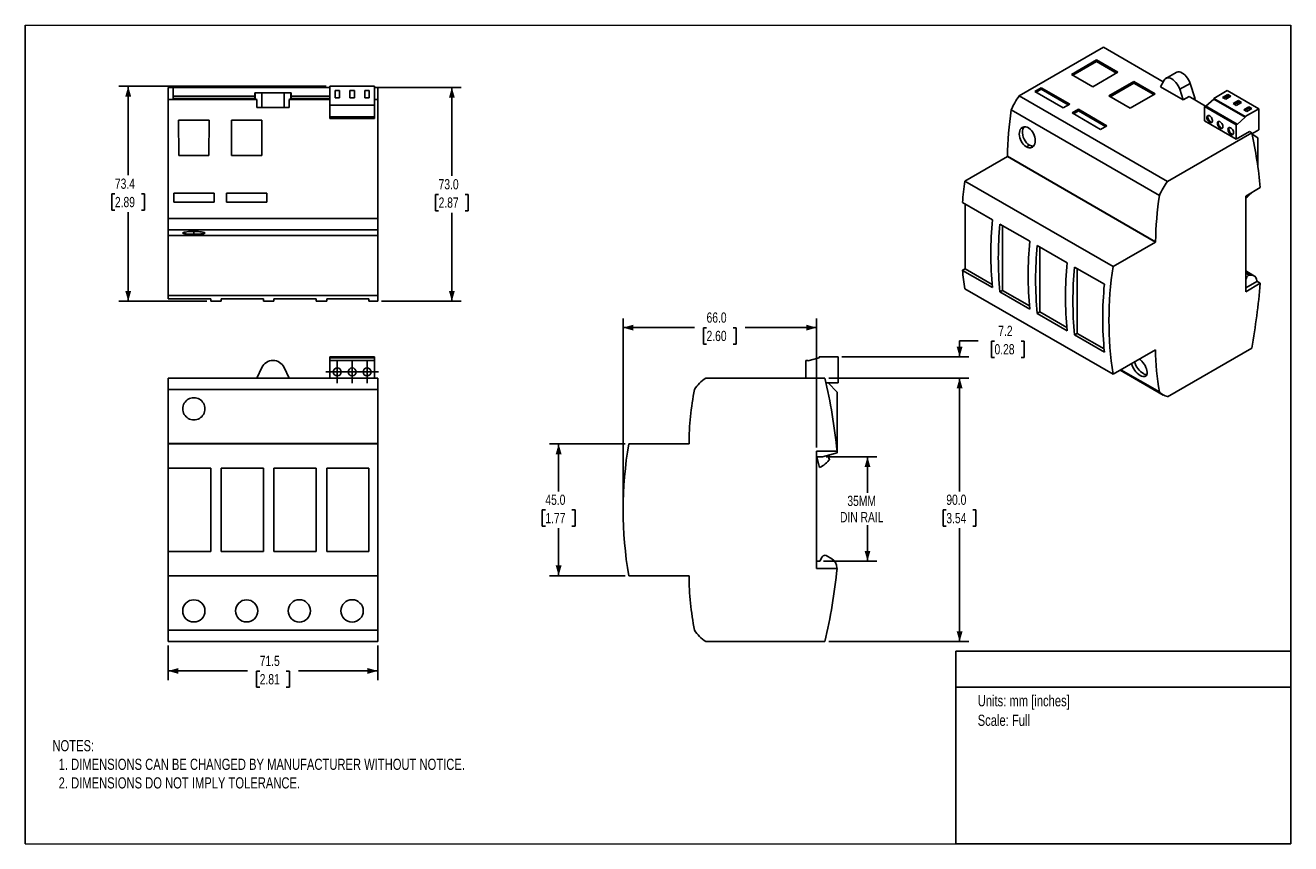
# Model space of a CAD drawing. Header units: millimetres. Extents: x 0 to 432, y 0 to 279.
import ezdxf
from ezdxf.enums import TextEntityAlignment as Align

# ---------------------------------------------------------------- set-up
doc = ezdxf.new("R2010")
doc.units = ezdxf.units.MM
doc.linetypes.add('CENTERX2', pattern=[20.32, 12.7, -2.54, 2.54, -2.54])
doc.layers.add('CENTER', color=40, linetype='CENTERX2')
doc.layers.add('SLD-DEFPOINTS', color=7, linetype='Continuous')
doc.layers.add('DIMENSIONS', color=140, linetype='Continuous', lineweight=25)
doc.layers.add('TEXT', color=140, linetype='Continuous', lineweight=25)
doc.styles.add('SLDTEXTSTYLE0', font='TXT', dxfattribs={"width": 0.75})
doc.dimstyles.new('SLDDIMSTYLE0', dxfattribs={"dimtxt": 3.5, "dimasz": 3.5, "dimexe": 0, "dimexo": 0.0625, "dimgap": 0.875, "dimtad": 0, "dimtih": 1, "dimtoh": 1, "dimdec": 1, "dimrnd": 1e-09, "dimzin": 12, "dimdsep": 46, "dimtxsty": 'SLDTEXTSTYLE0', "dimsah": 1, "dimcen": 0.09, "dimadec": 0, "dimazin": 3, "dimtfac": 1, "dimtdec": 1, "dimtofl": 0, "dimtmove": 0, "dimatfit": 3, "dimfxl": 0, "dimfrac": 2, "dimtolj": 1, "dimtzin": 12, "dimarcsym": 0})
doc.dimstyles.new('SLDDIMSTYLE1', dxfattribs={"dimtxt": 3.5, "dimasz": 3.5, "dimexe": 0, "dimexo": 0.0625, "dimgap": 0.875, "dimtad": 0, "dimtih": 1, "dimtoh": 1, "dimdec": 1, "dimrnd": 1e-09, "dimzin": 4, "dimdsep": 46, "dimtxsty": 'SLDTEXTSTYLE0', "dimsah": 1, "dimcen": 0.09, "dimadec": 0, "dimazin": 1, "dimtfac": 1, "dimtdec": 1, "dimtofl": 0, "dimtmove": 0, "dimatfit": 3, "dimfxl": 0, "dimfrac": 2, "dimtolj": 1, "dimtzin": 12, "dimarcsym": 0})
doc.dimstyles.new('SLDDIMSTYLE2', dxfattribs={"dimtxt": 3.5, "dimasz": 3.5, "dimexe": 0, "dimexo": 0.0625, "dimgap": 0.875, "dimtad": 0, "dimtih": 1, "dimtoh": 1, "dimdec": 1, "dimrnd": 1e-09, "dimzin": 4, "dimdsep": 46, "dimtxsty": 'SLDTEXTSTYLE0', "dimsah": 1, "dimcen": 0.09, "dimadec": 0, "dimazin": 1, "dimtfac": 1, "dimtdec": 3, "dimtofl": 0, "dimtmove": 0, "dimatfit": 3, "dimfxl": 0, "dimfrac": 2, "dimtolj": 1, "dimtzin": 12, "dimarcsym": 0})
doc.dimstyles.new('SLDDIMSTYLE3', dxfattribs={"dimtxt": 3.5, "dimasz": 3.5, "dimexe": 0, "dimexo": 0.0625, "dimgap": 0.875, "dimtad": 0, "dimtih": 1, "dimtoh": 1, "dimdec": 1, "dimrnd": 1e-09, "dimzin": 12, "dimdsep": 46, "dimtxsty": 'SLDTEXTSTYLE0', "dimsah": 1, "dimcen": 0.09, "dimadec": 0, "dimazin": 3, "dimtfac": 1, "dimtdec": 1, "dimtmove": 0, "dimatfit": 0, "dimfxl": 0, "dimfrac": 2, "dimtolj": 1, "dimtzin": 12, "dimarcsym": 0})

# ---------------------------------------------------------------- blocks, each defined once
blk = doc.blocks.new('Block2')
at = {"color": 7, "linetype": 'Continuous', "lineweight": 18}
for p, q in [((0, 279.4), (431.8, 279.4)), ((0, 279.4), (0, 0)), ((431.8, 279.4), (431.8, 0)), ((0, 0), (431.8, 0))]:
    blk.add_line(p, q, dxfattribs=at)
blk = doc.blocks.new('SW_NOTE_0')
at = {"layer": 'TEXT', "color": 0, "linetype": 'CENTERX2', "lineweight": 18, "insert": (0, 4.91), "char_height": 3.81, "attachment_point": 1, "style": 'SLDTEXTSTYLE0'}
blk.add_mtext('Units: mm [inches]', dxfattribs=at)
blk = doc.blocks.new('SW_NOTE_0_1')
at = {"layer": 'TEXT', "color": 0, "linetype": 'CENTERX2', "lineweight": 18, "insert": (0, 4.91), "char_height": 3.81, "attachment_point": 1, "style": 'SLDTEXTSTYLE0'}
blk.add_mtext('Scale: Full', dxfattribs=at)
blk = doc.blocks.new('Block1')
at = {"layer": 'TEXT'}
for p, q in [((431.8, 65.76), (317.5, 65.76)), ((317.5, 0), (317.5, 65.76)), ((431.8, 0), (431.8, 65.76)), ((317.5, 53.39), (431.8, 53.39)), ((431.8, 0), (317.5, 0))]:
    blk.add_line(p, q, dxfattribs=at)
at = {"layer": 'TEXT', "linetype": 'CENTERX2', "lineweight": 18}
for name, p in [('SW_NOTE_0', (324.99, 45.8)), ('SW_NOTE_0_1', (324.99, 39.12))]:
    blk.add_blockref(name, p, dxfattribs=at)
at = {"layer": 'TEXT', "color": 140, "style": 'SLDTEXTSTYLE0', "width": 0.75, "flags": 2}
for tag, height, p in [('AUTOATTR0', 4.23, (374.87, 62.11)), ('AUTOATTR1_0', 4.76, (375.64, 35.97)), ('AUTOATTR1_1', 4.76, (375.17, 29.81)), ('AUTOATTR1_2', 4.76, (374.83, 23.65))]:
    blk.add_attdef(tag, text='', height=height, dxfattribs=at).set_placement(p, align=Align.TOP_CENTER)
blk = doc.blocks.new('_D')
at = {"layer": 'DIMENSIONS'}
for p, q in [((48.76, 67.71), (48.76, 55.8)), ((120.26, 67.71), (120.26, 55.8)), ((48.76, 58.98), (75.85, 58.98)), ((79.99, 58.95), (78.92, 58.95)), ((78.92, 58.95), (78.92, 53.39)), ((89.04, 58.95), (90.11, 58.95)), ((90.11, 58.95), (90.11, 53.39)), ((120.26, 58.98), (93.18, 58.98)), ((78.92, 53.39), (79.99, 53.39)), ((90.11, 53.39), (89.04, 53.39))]:
    blk.add_line(p, q, dxfattribs=at)
for points in [[(48.76, 58.98), (52.26, 57.98), (52.26, 59.98)], [(120.26, 58.98), (116.76, 59.98), (116.76, 57.98)]]:
    blk.add_solid(points, dxfattribs=at)
at = {"layer": 'DIMENSIONS', "char_height": 3.5, "attachment_point": 1, "style": 'SLDTEXTSTYLE0'}
for s, insert in [('71.5', (79.99, 64.17)), ('2.81', (79.99, 57.9))]:
    blk.add_mtext(s, dxfattribs=dict(at, insert=insert))
blk = doc.blocks.new('SW_CENTERMARKSYMBOL_0')
at = {"layer": 'CENTER', "color": 0}
for p, q in [((-2.54, 0), (-3.89, 0)), ((0, 0), (-2.54, 0)), ((0, 2.54), (0, 3.89)), ((0, 0), (0, 2.54)), ((0, 0), (0, -2.54)), ((0, 0), (2.54, 0)), ((2.54, 0), (3.89, 0)), ((0, -2.54), (0, -3.89))]:
    blk.add_line(p, q, dxfattribs=at)
blk = doc.blocks.new('SW_CENTERMARKSYMBOL_1')
at = {"layer": 'CENTER', "color": 0}
for p, q in [((-2.54, 0), (-3.89, 0)), ((0, 0), (-2.54, 0)), ((0, 2.54), (0, 3.89)), ((0, 0), (0, 2.54)), ((0, 0), (0, -2.54)), ((0, 0), (2.54, 0)), ((2.54, 0), (3.89, 0)), ((0, -2.54), (0, -3.89))]:
    blk.add_line(p, q, dxfattribs=at)
blk = doc.blocks.new('SW_CENTERMARKSYMBOL_2')
at = {"layer": 'CENTER', "color": 0}
for p, q in [((-2.54, 0), (-3.89, 0)), ((0, 0), (-2.54, 0)), ((0, 2.54), (0, 3.89)), ((0, 0), (0, 2.54)), ((0, 0), (0, -2.54)), ((0, 0), (2.54, 0)), ((2.54, 0), (3.89, 0)), ((0, -2.54), (0, -3.89))]:
    blk.add_line(p, q, dxfattribs=at)
blk = doc.blocks.new('_D_1')
at = {"layer": 'DIMENSIONS'}
for p, q in [((204.68, 136.48), (178.82, 136.48)), ((181.99, 136.48), (181.99, 120.27)), ((177.47, 113.95), (176.4, 113.95)), ((176.4, 113.95), (176.4, 108.39)), ((186.52, 113.95), (187.58, 113.95)), ((187.58, 113.95), (187.58, 108.39)), ((176.4, 108.39), (177.47, 108.39)), ((187.58, 108.39), (186.52, 108.39)), ((181.99, 91.48), (181.99, 107.68)), ((204.68, 91.48), (178.82, 91.48))]:
    blk.add_line(p, q, dxfattribs=at)
for points in [[(181.99, 136.48), (180.99, 132.98), (182.99, 132.98)], [(181.99, 91.48), (182.99, 94.98), (180.99, 94.98)]]:
    blk.add_solid(points, dxfattribs=at)
at = {"layer": 'DIMENSIONS', "char_height": 3.5, "attachment_point": 1, "style": 'SLDTEXTSTYLE0'}
for s, insert in [('45.0', (177.47, 119.17)), ('1.77', (177.47, 112.9))]:
    blk.add_mtext(s, dxfattribs=dict(at, insert=insert))
blk = doc.blocks.new('_D_2')
at = {"layer": 'DIMENSIONS'}
for p, q in [((203.99, 115.25), (203.99, 179.35)), ((269.99, 135.25), (269.99, 179.35)), ((203.99, 176.18), (228.33, 176.18)), ((232.47, 176.15), (231.4, 176.15)), ((231.4, 176.15), (231.4, 170.59)), ((241.52, 176.15), (242.58, 176.15)), ((242.58, 176.15), (242.58, 170.59)), ((269.99, 176.18), (245.65, 176.18)), ((231.4, 170.59), (232.47, 170.59)), ((242.58, 170.59), (241.52, 170.59))]:
    blk.add_line(p, q, dxfattribs=at)
for points in [[(203.99, 176.18), (207.49, 175.18), (207.49, 177.18)], [(269.99, 176.18), (266.49, 177.18), (266.49, 175.18)]]:
    blk.add_solid(points, dxfattribs=at)
at = {"layer": 'DIMENSIONS', "char_height": 3.5, "attachment_point": 1, "style": 'SLDTEXTSTYLE0'}
for s, insert in [('66.0', (232.47, 181.37)), ('2.60', (232.47, 175.1))]:
    blk.add_mtext(s, dxfattribs=dict(at, insert=insert))
blk = doc.blocks.new('_D_3')
at = {"layer": 'DIMENSIONS'}
for p, q in [((273.26, 132.08), (290.57, 132.08)), ((287.39, 132.08), (287.39, 119.83)), ((287.39, 96.48), (287.39, 108.72)), ((272.36, 96.48), (290.57, 96.48))]:
    blk.add_line(p, q, dxfattribs=at)
for points in [[(287.39, 132.08), (286.39, 128.58), (288.39, 128.58)], [(287.39, 96.48), (288.39, 99.98), (286.39, 99.98)]]:
    blk.add_solid(points, dxfattribs=at)
at = {"layer": 'DIMENSIONS', "char_height": 3.5, "attachment_point": 1, "style": 'SLDTEXTSTYLE0'}
for s, insert in [('35MM', (280.52, 118.79)), ('DIN RAIL', (278.01, 113.23))]:
    blk.add_mtext(s, dxfattribs=dict(at, insert=insert))
blk = doc.blocks.new('_D_4')
at = {"layer": 'DIMENSIONS'}
for p, q in [((274.14, 158.98), (321.99, 158.98)), ((318.82, 158.98), (318.82, 120.27)), ((314.29, 113.95), (313.23, 113.95)), ((313.23, 113.95), (313.23, 108.39)), ((323.34, 113.95), (324.41, 113.95)), ((324.41, 113.95), (324.41, 108.39)), ((313.23, 108.39), (314.29, 108.39)), ((324.41, 108.39), (323.34, 108.39)), ((318.82, 68.98), (318.82, 107.68)), ((274.14, 68.98), (321.99, 68.98))]:
    blk.add_line(p, q, dxfattribs=at)
for points in [[(318.82, 158.98), (317.82, 155.48), (319.82, 155.48)], [(318.82, 68.98), (319.82, 72.48), (317.82, 72.48)]]:
    blk.add_solid(points, dxfattribs=at)
at = {"layer": 'DIMENSIONS', "char_height": 3.5, "attachment_point": 1, "style": 'SLDTEXTSTYLE0'}
for s, insert in [('90.0', (314.29, 119.17)), ('3.54', (314.29, 112.9))]:
    blk.add_mtext(s, dxfattribs=dict(at, insert=insert))
blk = doc.blocks.new('_D_5')
at = {"layer": 'DIMENSIONS'}
for p, q in [((325.17, 171.63), (318.82, 171.63)), ((318.82, 171.63), (318.82, 166.18)), ((330.73, 171.6), (329.66, 171.6)), ((329.66, 171.6), (329.66, 166.04)), ((339.78, 171.6), (340.84, 171.6)), ((340.84, 171.6), (340.84, 166.04)), ((278.66, 166.18), (321.99, 166.18)), ((329.66, 166.04), (330.73, 166.04)), ((340.84, 166.04), (339.78, 166.04)), ((274.14, 158.98), (321.99, 158.98)), ((318.82, 158.98), (318.82, 151.98))]:
    blk.add_line(p, q, dxfattribs=at)
for points in [[(318.82, 166.18), (319.82, 169.68), (317.82, 169.68)], [(318.82, 158.98), (317.82, 155.48), (319.82, 155.48)]]:
    blk.add_solid(points, dxfattribs=at)
at = {"layer": 'DIMENSIONS', "char_height": 3.5, "attachment_point": 1, "style": 'SLDTEXTSTYLE0'}
for s, insert in [('7.2', (332.02, 176.82)), ('0.28', (330.73, 170.56))]:
    blk.add_mtext(s, dxfattribs=dict(at, insert=insert))
blk = doc.blocks.new('_D_6')
at = {"layer": 'DIMENSIONS'}
for p, q in [((102.64, 258.59), (31.93, 258.59)), ((35.11, 258.59), (35.11, 228.18)), ((30.58, 221.86), (29.51, 221.86)), ((29.51, 221.86), (29.51, 216.3)), ((39.63, 221.86), (40.7, 221.86)), ((40.7, 221.86), (40.7, 216.3)), ((29.51, 216.3), (30.58, 216.3)), ((40.7, 216.3), (39.63, 216.3)), ((35.11, 185.19), (35.11, 215.59)), ((61.99, 185.19), (31.93, 185.19))]:
    blk.add_line(p, q, dxfattribs=at)
for points in [[(35.11, 258.59), (34.11, 255.09), (36.11, 255.09)], [(35.11, 185.19), (36.11, 188.69), (34.11, 188.69)]]:
    blk.add_solid(points, dxfattribs=at)
at = {"layer": 'DIMENSIONS', "char_height": 3.5, "attachment_point": 1, "style": 'SLDTEXTSTYLE0'}
for s, insert in [('73.4', (30.58, 227.08)), ('2.89', (30.58, 220.81))]:
    blk.add_mtext(s, dxfattribs=dict(at, insert=insert))
blk = doc.blocks.new('_D_7')
at = {"layer": 'DIMENSIONS'}
for p, q in [((120.38, 258.2), (148.74, 258.2)), ((145.56, 258.2), (145.56, 227.99)), ((141.04, 221.67), (139.97, 221.67)), ((139.97, 221.67), (139.97, 216.11)), ((150.09, 221.67), (151.15, 221.67)), ((151.15, 221.67), (151.15, 216.11)), ((139.97, 216.11), (141.04, 216.11)), ((151.15, 216.11), (150.09, 216.11)), ((145.56, 185.19), (145.56, 215.4)), ((121.53, 185.19), (148.74, 185.19))]:
    blk.add_line(p, q, dxfattribs=at)
for points in [[(145.56, 258.2), (144.56, 254.7), (146.56, 254.7)], [(145.56, 185.19), (146.56, 188.69), (144.56, 188.69)]]:
    blk.add_solid(points, dxfattribs=at)
at = {"layer": 'DIMENSIONS', "char_height": 3.5, "attachment_point": 1, "style": 'SLDTEXTSTYLE0'}
for s, insert in [('73.0', (141.04, 226.89)), ('2.87', (141.04, 220.62))]:
    blk.add_mtext(s, dxfattribs=dict(at, insert=insert))

msp = doc.modelspace()

# ---------------------------------------------------------------- linework, layer by layer
at = {"color": 7, "linetype": 'Continuous', "lineweight": 18}
for p, q in [((0, 0), (0, 279.4)), ((0, 279.4), (431.8, 279.4)), ((431.8, 0), (431.8, 279.4)), ((0, 0), (431.8, 0))]:
    msp.add_line(p, q, dxfattribs=at)
for p, q in [((367.94, 271.89), (339.18, 255.29)), ((367.94, 271.89), (388.3, 260.14)), ((356.98, 262.64), (365.51, 267.58)), ((365.51, 267.04), (357.44, 262.38)), ((365.51, 267.58), (372.84, 263.35)), ((365.51, 267.58), (365.51, 267.04)), ((372.38, 263.08), (365.51, 267.04)), ((364.29, 258.42), (356.98, 262.64)), ((372.84, 263.35), (364.29, 258.42)), ((369.71, 255.29), (378.24, 260.23)), ((378.24, 259.7), (370.17, 255.03)), ((378.24, 260.23), (385.56, 256)), ((378.24, 260.23), (378.24, 259.7)), ((385.1, 255.73), (378.24, 259.7)), ((388.57, 260.65), (387.38, 258.4)), ((392.69, 263.32), (389.16, 261.28)), ((397.48, 259.58), (393.95, 257.54)), ((399.11, 254.62), (397.48, 259.58)), ((48.76, 258.19), (50.41, 258.19)), ((48.76, 258.19), (48.76, 254.06)), ((50.41, 255.2), (50.41, 258.2)), ((103.91, 258.2), (50.41, 258.2)), ((78.3, 255.2), (50.41, 255.2)), ((50.41, 254.42), (50.41, 255.2)), ((78.3, 256.29), (78.3, 255.2)), ((78.3, 254.42), (78.3, 255.2)), ((78.4, 256.29), (78.4, 254.36)), ((80.71, 256.29), (78.4, 256.29)), ((80.71, 256.29), (80.71, 251.29)), ((88.32, 256.29), (88.32, 251.29)), ((90.63, 256.29), (88.32, 256.29)), ((90.63, 256.29), (90.63, 254.36)), ((90.72, 256.29), (90.63, 256.29)), ((90.72, 256.29), (90.72, 255.2)), ((90.72, 255.2), (90.72, 254.42)), ((103.91, 255.2), (90.72, 255.2)), ((103.91, 258.59), (119.16, 258.59)), ((103.91, 258.59), (103.91, 252.09)), ((107.21, 257.09), (105.71, 257.09)), ((105.71, 257.09), (105.71, 254.59)), ((107.21, 254.59), (107.21, 257.09)), ((112.29, 257.09), (110.79, 257.09)), ((110.79, 257.09), (110.79, 254.59)), ((112.29, 254.59), (112.29, 257.09)), ((115.87, 257.09), (115.87, 254.59)), ((117.37, 257.09), (115.87, 257.09)), ((117.37, 254.59), (117.37, 257.09)), ((119.16, 258.59), (119.16, 252.09)), ((119.16, 258.19), (120.26, 258.19)), ((120.26, 258.19), (120.26, 254.06)), ((339.18, 255.29), (389.74, 226.1)), ((344.46, 256.81), (346.66, 258.07)), ((354.19, 251.2), (344.46, 256.81)), ((346.66, 257.54), (344.92, 256.54)), ((346.66, 258.07), (356.38, 252.46)), ((346.66, 258.07), (346.66, 257.54)), ((355.92, 252.2), (346.66, 257.54)), ((377.02, 251.07), (369.71, 255.29)), ((385.56, 256), (377.02, 251.07)), ((387.38, 258.4), (395.13, 253.93)), ((395.13, 253.93), (393.95, 257.54)), ((395.13, 253.93), (397.1, 255.06)), ((397.1, 255.06), (402.69, 251.83)), ((410.14, 257.11), (405.54, 254.45)), ((410.34, 255.76), (408.58, 254.74)), ((410.34, 255.23), (409.04, 254.47)), ((409.64, 254.13), (411.41, 255.15)), ((410.14, 257.11), (420.92, 250.88)), ((411.41, 255.15), (410.34, 255.76)), ((410.34, 255.76), (410.34, 255.23)), ((410.95, 254.88), (410.34, 255.23)), ((48.76, 254.06), (79.03, 254.06)), ((48.76, 254.06), (48.76, 213.39)), ((50.41, 254.42), (78.3, 254.42)), ((78.3, 254.42), (78.4, 254.36)), ((79.03, 254.06), (79.03, 251.29)), ((79.03, 251.29), (90, 251.29)), ((80.71, 251.29), (79.03, 251.29)), ((90, 251.29), (88.32, 251.29)), ((90, 251.29), (90, 254.06)), ((90, 254.06), (103.91, 254.06)), ((90.72, 254.42), (103.91, 254.42)), ((103.91, 252.09), (119.16, 252.09)), ((103.91, 252.09), (103.91, 248.19)), ((105.71, 254.59), (107.21, 254.59)), ((110.79, 254.59), (112.29, 254.59)), ((115.87, 254.59), (117.37, 254.59)), ((119.16, 254.06), (120.26, 254.06)), ((119.16, 252.09), (119.16, 248.19)), ((120.26, 254.06), (120.26, 213.39)), ((336.46, 250.51), (387.01, 221.32)), ((356.38, 252.46), (354.19, 251.2)), ((357.19, 249.46), (359.38, 250.73)), ((359.38, 250.73), (369.11, 245.11)), ((359.38, 250.73), (359.38, 250.2)), ((399.11, 254.62), (398.49, 254.25)), ((399.18, 254.36), (398.74, 254.11)), ((402.78, 251.88), (402.36, 251.64)), ((402.36, 251.64), (413.14, 245.41)), ((402.36, 251.64), (402.36, 246.74)), ((402.78, 251.88), (413.57, 245.65)), ((405.54, 254.21), (402.86, 251.83)), ((405.54, 254.45), (416.32, 248.23)), ((405.54, 254.45), (405.54, 254.21)), ((405.54, 254.21), (416.32, 247.98)), ((408.58, 254.74), (409.64, 254.13)), ((413.94, 253.69), (412.17, 252.67)), ((412.17, 252.67), (413.23, 252.05)), ((413.94, 253.16), (412.63, 252.4)), ((413.23, 252.05), (415, 253.07)), ((415, 253.07), (413.94, 253.69)), ((413.94, 253.69), (413.94, 253.16)), ((414.54, 252.81), (413.94, 253.16)), ((417.53, 251.61), (415.76, 250.59)), ((415.76, 250.59), (416.82, 249.98)), ((417.53, 251.08), (416.22, 250.33)), ((420.92, 250.88), (416.32, 248.23)), ((416.82, 249.98), (418.59, 251)), ((418.59, 251), (417.53, 251.61)), ((417.53, 251.61), (417.53, 251.08)), ((418.13, 250.74), (417.53, 251.08)), ((420.92, 243.69), (420.92, 250.88)), ((52.33, 247.06), (62.69, 247.06)), ((52.35, 234.98), (52.33, 247.06)), ((62.69, 247.06), (62.68, 234.98)), ((70.33, 247.06), (80.69, 247.06)), ((70.35, 234.98), (70.33, 247.06)), ((80.69, 247.06), (80.68, 234.98)), ((103.91, 248.19), (119.16, 248.19)), ((103.91, 248.19), (103.91, 247.59)), ((103.91, 247.59), (119.16, 247.59)), ((119.16, 248.19), (119.16, 247.59)), ((366.91, 243.85), (357.19, 249.46)), ((359.38, 250.2), (357.65, 249.2)), ((368.65, 244.85), (359.38, 250.2)), ((402.36, 246.74), (413.14, 240.51)), ((416.32, 247.98), (413.57, 245.54)), ((416.32, 248.23), (416.32, 247.98)), ((369.11, 245.11), (366.91, 243.85)), ((418.5, 242.7), (389.74, 226.1)), ((413.57, 245.65), (413.14, 245.41)), ((413.14, 245.41), (413.14, 240.51)), ((413.14, 240.51), (417.72, 243.15)), ((413.57, 245.54), (413.57, 245.65)), ((417.72, 243.15), (418.5, 242.7)), ((418.58, 242.34), (420.92, 243.69)), ((418.6, 242.27), (420.61, 240.96)), ((342.67, 238.49), (341.61, 237.87)), ((420.61, 240.96), (420.61, 230.99)), ((62.68, 234.98), (52.35, 234.98)), ((80.68, 234.98), (70.35, 234.98)), ((335.15, 234.59), (320.62, 226.21)), ((335.15, 234.67), (385.71, 205.48)), ((335.15, 234.67), (335.15, 234.59)), ((335.15, 234.59), (385.71, 205.4)), ((320.62, 226.21), (371.18, 197.02)), ((50.64, 222.09), (64.39, 222.09)), ((50.64, 218.99), (50.64, 222.09)), ((64.39, 222.09), (64.39, 218.99)), ((68.64, 222.09), (82.39, 222.09)), ((68.64, 218.99), (68.64, 222.09)), ((82.39, 222.09), (82.39, 218.99)), ((416.46, 221.12), (421.41, 223.98)), ((416.46, 188.46), (416.46, 221.12)), ((417.07, 220.85), (416.46, 220.51)), ((419.05, 222.61), (417.07, 220.85)), ((64.39, 218.99), (50.64, 218.99)), ((82.39, 218.99), (68.64, 218.99)), ((319.79, 218.94), (319.86, 218.9)), ((319.86, 218.9), (330.04, 213.03)), ((320.69, 218.43), (320.69, 196.27)), ((48.76, 213.39), (120.26, 213.39)), ((48.76, 213.39), (48.76, 209.54)), ((120.26, 213.39), (120.26, 209.54)), ((48.76, 209.54), (120.26, 209.54)), ((48.76, 209.54), (48.76, 207.69)), ((48.76, 207.69), (120.26, 207.69)), ((48.76, 207.69), (120.26, 207.69)), ((48.76, 207.69), (48.76, 207.69)), ((48.76, 207.69), (48.76, 187.15)), ((57.51, 209.03), (57.51, 208.07)), ((120.26, 209.54), (120.26, 207.69)), ((120.26, 207.69), (120.26, 207.69)), ((120.26, 207.69), (120.26, 187.15)), ((332.59, 211.56), (342.77, 205.68)), ((333.49, 211.04), (333.49, 188.89)), ((345.31, 204.21), (355.5, 198.33)), ((346.21, 203.69), (346.21, 181.54)), ((385.71, 205.4), (371.18, 197.02)), ((385.71, 205.48), (385.71, 205.4)), ((320.69, 196.27), (319.79, 195.75)), ((319.79, 195.75), (319.86, 195.71)), ((330.04, 189.84), (319.86, 195.71)), ((320.69, 196.27), (320.76, 196.23)), ((320.76, 196.23), (329.94, 190.93)), ((358.04, 196.86), (368.22, 190.98)), ((358.94, 196.34), (358.94, 174.19)), ((419.48, 193.78), (416.46, 195.52)), ((416.46, 195.38), (418.97, 193.94)), ((416.46, 194.74), (417.65, 194.05)), ((416.46, 193.33), (416.69, 193.2)), ((416.69, 193.2), (416.46, 192.62)), ((416.46, 189.8), (420.21, 191.97)), ((421.41, 191.31), (416.46, 188.46)), ((418.97, 193.94), (417.65, 194.05)), ((420.21, 191.97), (420.21, 192.18)), ((420.21, 192.01), (421.41, 191.31)), ((48.76, 187.15), (120.26, 187.15)), ((48.76, 187.15), (48.76, 185.96)), ((48.76, 185.96), (48.86, 185.96)), ((48.86, 185.96), (63.26, 185.96)), ((63.26, 185.96), (63.26, 185.19)), ((66.86, 185.96), (81.26, 185.96)), ((66.86, 185.19), (66.86, 185.96)), ((81.26, 185.96), (81.26, 185.19)), ((84.86, 185.96), (99.26, 185.96)), ((84.86, 185.19), (84.86, 185.96)), ((99.26, 185.96), (99.26, 185.19)), ((102.86, 185.96), (117.26, 185.96)), ((102.86, 185.19), (102.86, 185.96)), ((117.26, 185.96), (117.26, 185.19)), ((120.26, 187.15), (120.26, 185.19)), ((320.62, 189.46), (371.18, 160.27)), ((332.59, 188.37), (333.49, 188.89)), ((342.77, 182.49), (332.59, 188.37)), ((333.49, 188.89), (342.66, 183.59)), ((63.26, 185.19), (66.86, 185.19)), ((81.26, 185.19), (84.86, 185.19)), ((99.26, 185.19), (102.86, 185.19)), ((117.26, 185.19), (120.26, 185.19)), ((345.31, 181.02), (346.21, 181.54)), ((346.21, 181.54), (355.39, 176.24)), ((355.5, 175.14), (345.31, 181.02)), ((358.04, 173.67), (358.94, 174.19)), ((368.22, 167.79), (358.04, 173.67)), ((358.94, 174.19), (368.12, 168.89)), ((371.18, 160.27), (385.71, 168.66)), ((389.74, 152.61), (418.5, 169.22)), ((103.91, 166.18), (119.16, 166.18)), ((103.91, 166.18), (103.91, 165.88)), ((103.91, 165.88), (119.16, 165.88)), ((103.91, 165.88), (103.91, 164.98)), ((103.91, 164.98), (119.16, 164.98)), ((103.91, 164.98), (103.91, 158.98)), ((119.16, 166.18), (119.16, 165.88)), ((119.16, 165.88), (119.16, 164.98)), ((119.16, 164.98), (119.16, 158.98)), ((266.99, 164.98), (266.39, 164.98)), ((266.39, 164.98), (266.39, 158.98)), ((270.89, 165.88), (266.99, 164.83)), ((266.99, 164.83), (266.99, 164.98)), ((270.89, 166.18), (270.89, 165.88)), ((277.39, 166.18), (270.89, 166.18)), ((277.39, 157.38), (277.39, 166.18)), ((80.71, 162.56), (79.03, 158.98)), ((90, 158.98), (88.32, 162.57)), ((373.58, 161.66), (388.31, 153.15)), ((373.88, 161.83), (387.01, 154.25)), ((48.76, 158.98), (120.26, 158.98)), ((48.76, 158.98), (48.76, 155.05)), ((120.26, 158.98), (120.26, 155.05)), ((272.87, 158.98), (232.19, 158.98)), ((273.23, 157.38), (277.39, 157.38)), ((274.01, 157.38), (277.01, 154.2)), ((48.76, 155.05), (120.26, 155.05)), ((48.76, 155.05), (48.76, 136.58)), ((120.26, 155.05), (120.26, 136.58)), ((277.01, 154.2), (277.01, 133.42)), ((48.76, 136.58), (120.26, 136.58)), ((48.76, 136.58), (48.76, 136.48)), ((48.76, 136.48), (48.76, 128.18)), ((48.76, 136.48), (120.26, 136.48)), ((120.26, 136.58), (120.26, 136.48)), ((120.26, 136.48), (120.26, 91.48)), ((226.49, 136.48), (205.95, 136.48)), ((226.49, 136.58), (226.49, 136.48)), ((269.99, 93.98), (269.99, 133.98)), ((269.99, 133.98), (276.99, 133.98)), ((271.99, 132.08), (269.99, 132.08)), ((270.05, 132.08), (271.02, 128.45)), ((277.01, 133.42), (271.99, 132.08)), ((274.19, 131.43), (274.3, 132.69)), ((274.52, 131.37), (274.19, 131.43)), ((48.76, 128.18), (48.86, 128.18)), ((48.76, 128.18), (48.76, 99.78)), ((48.86, 128.18), (63.26, 128.18)), ((63.26, 128.18), (63.26, 99.78)), ((66.86, 128.18), (81.26, 128.18)), ((66.86, 99.78), (66.86, 128.18)), ((81.26, 128.18), (81.26, 99.78)), ((84.86, 128.18), (99.26, 128.18)), ((84.86, 99.78), (84.86, 128.18)), ((99.26, 128.18), (99.26, 99.78)), ((102.86, 128.18), (117.26, 128.18)), ((102.86, 99.78), (102.86, 128.18)), ((117.26, 128.18), (117.26, 99.78)), ((48.76, 99.78), (48.76, 91.48)), ((48.76, 99.78), (48.86, 99.78)), ((63.26, 99.78), (48.86, 99.78)), ((81.26, 99.78), (66.86, 99.78)), ((99.26, 99.78), (84.86, 99.78)), ((117.26, 99.78), (102.86, 99.78)), ((271.09, 96.48), (269.99, 96.48)), ((271.96, 97.98), (271.09, 96.48)), ((275.19, 97.27), (273.32, 98.34)), ((48.76, 91.48), (120.26, 91.48)), ((48.76, 91.48), (48.76, 72.9)), ((120.26, 91.48), (120.26, 72.9)), ((205.95, 91.48), (226.49, 91.48)), ((276.99, 93.98), (269.99, 93.98)), ((276.94, 93.98), (276.94, 94.23)), ((48.76, 72.9), (120.26, 72.9)), ((48.76, 72.9), (48.76, 68.98)), ((120.26, 72.9), (120.26, 68.98)), ((48.76, 68.98), (120.26, 68.98)), ((232.19, 68.98), (272.87, 68.98))]:
    msp.add_line(p, q)
at = {"flags": 128}
for points in [[(397.48, 259.58), (397.24, 260.2), (396.94, 260.81), (396.58, 261.39), (396.18, 261.92), (395.74, 262.39), (395.27, 262.79), (394.79, 263.11), (394.31, 263.35), (393.85, 263.48), (393.4, 263.52), (393, 263.45), (392.69, 263.32)], [(393.95, 257.54), (393.71, 258.16), (393.41, 258.77), (393.05, 259.34), (392.64, 259.88), (392.2, 260.35), (391.73, 260.75), (391.26, 261.07), (390.78, 261.3), (390.31, 261.44), (389.87, 261.48), (389.46, 261.41), (389.11, 261.25), (388.8, 260.99), (388.57, 260.65)], [(78.4, 256.29), (78.39, 256.29), (78.37, 256.29), (78.36, 256.29), (78.35, 256.29), (78.34, 256.29), (78.32, 256.29), (78.31, 256.29), (78.3, 256.29)], [(88.32, 256.29), (87.98, 256.29), (87.55, 256.29), (87.05, 256.29), (86.47, 256.29), (85.85, 256.29), (85.19, 256.29), (84.51, 256.29), (83.84, 256.29), (83.18, 256.29), (82.55, 256.29), (81.98, 256.29), (81.47, 256.29), (81.04, 256.29), (80.71, 256.29)], [(88.32, 251.29), (87.98, 251.29), (87.55, 251.29), (87.05, 251.29), (86.47, 251.29), (85.85, 251.29), (85.19, 251.29), (84.51, 251.29), (83.84, 251.29), (83.18, 251.29), (82.55, 251.29), (81.98, 251.29), (81.47, 251.29), (81.04, 251.29), (80.71, 251.29)], [(90.63, 254.36), (90.69, 254.4), (90.72, 254.42)], [(404.16, 246.31), (403.9, 246.5), (403.66, 246.76), (403.46, 247.06), (403.31, 247.39), (403.22, 247.73), (403.21, 248.04), (403.26, 248.3), (403.38, 248.5), (403.56, 248.61), (403.78, 248.64), (404.03, 248.58), (404.29, 248.43), (404.54, 248.2), (404.76, 247.92), (404.94, 247.6), (405.06, 247.26), (405.11, 246.94), (405.09, 246.65), (405.01, 246.42), (404.86, 246.26), (404.65, 246.18), (404.42, 246.2), (404.16, 246.31)], [(403.64, 248.64), (403.56, 248.52), (403.49, 248.27), (403.49, 247.97), (403.56, 247.64), (403.7, 247.31), (403.89, 246.99), (404.12, 246.72), (404.38, 246.51), (404.63, 246.38), (404.88, 246.34), (404.96, 246.35)], [(407.75, 244.24), (407.49, 244.43), (407.25, 244.68), (407.05, 244.99), (406.9, 245.32), (406.82, 245.65), (406.8, 245.96), (406.85, 246.23), (406.97, 246.42), (407.15, 246.54), (407.37, 246.57), (407.62, 246.51), (407.88, 246.36), (408.13, 246.13), (408.35, 245.85), (408.53, 245.52), (408.65, 245.19), (408.7, 244.86), (408.68, 244.57), (408.6, 244.34), (408.45, 244.18), (408.25, 244.11), (408.01, 244.13), (407.75, 244.24)], [(407.23, 246.56), (407.16, 246.45), (407.09, 246.2), (407.09, 245.9), (407.16, 245.57), (407.29, 245.23), (407.48, 244.92), (407.71, 244.65), (407.97, 244.44), (408.23, 244.31), (408.47, 244.27), (408.55, 244.28)], [(342.29, 244.45), (341.82, 244.66), (341.35, 244.78), (340.9, 244.78), (340.48, 244.67), (340.11, 244.46), (339.79, 244.17), (339.53, 243.78), (339.34, 243.32), (339.23, 242.8), (339.2, 242.23), (339.24, 241.62), (339.37, 241.01), (339.57, 240.4), (339.84, 239.81), (340.17, 239.27), (340.54, 238.78), (340.95, 238.36), (341.39, 238.01), (341.61, 237.87)], [(342.67, 238.49), (342.15, 238.85), (341.66, 239.33), (341.22, 239.9), (340.85, 240.54), (340.56, 241.23), (340.36, 241.94), (340.27, 242.64), (340.29, 243.3), (340.41, 243.91), (340.63, 244.44), (340.87, 244.77)], [(341.61, 237.87), (342.07, 237.66), (342.53, 237.54), (342.97, 237.53), (343.38, 237.63), (343.73, 237.83), (344.03, 238.12), (344.27, 238.5), (344.45, 238.95), (344.56, 239.47), (344.6, 240.03), (344.56, 240.64), (344.45, 241.26), (344.26, 241.88), (344.01, 242.48), (343.7, 243.04), (343.33, 243.54), (342.93, 243.97), (342.5, 244.32), (342.29, 244.45)], [(411.34, 242.16), (411.08, 242.35), (410.85, 242.61), (410.64, 242.91), (410.49, 243.25), (410.41, 243.58), (410.39, 243.89), (410.44, 244.15), (410.56, 244.35), (410.74, 244.47), (410.96, 244.5), (411.21, 244.43), (411.47, 244.28), (411.72, 244.06), (411.94, 243.77), (412.12, 243.45), (412.24, 243.11), (412.29, 242.79), (412.28, 242.5), (412.19, 242.27), (412.04, 242.11), (411.84, 242.04), (411.6, 242.05), (411.34, 242.16)], [(410.82, 244.49), (410.75, 244.37), (410.68, 244.12), (410.68, 243.82), (410.75, 243.49), (410.88, 243.16), (411.07, 242.84), (411.31, 242.57), (411.56, 242.37), (411.82, 242.24), (412.06, 242.2), (412.14, 242.2)], [(57.51, 209.03), (56.86, 209.02), (56.23, 209), (55.64, 208.95), (55.1, 208.89), (54.65, 208.82), (54.27, 208.75), (53.99, 208.66), (53.8, 208.58), (53.73, 208.5), (53.76, 208.42), (53.9, 208.34), (54.14, 208.27), (54.49, 208.22), (54.92, 208.17), (55.42, 208.13), (55.98, 208.1), (56.58, 208.08), (57.2, 208.07), (57.51, 208.07)], [(57.51, 208.07), (58.17, 208.08), (58.8, 208.09), (59.4, 208.12), (59.94, 208.15), (60.39, 208.2), (60.76, 208.25), (61.04, 208.31), (61.22, 208.38), (61.3, 208.46), (61.27, 208.54), (61.13, 208.63), (60.89, 208.71), (60.54, 208.79), (60.11, 208.87), (59.61, 208.93), (59.05, 208.98), (58.45, 209.01), (57.82, 209.03), (57.51, 209.03)], [(380.47, 159.88), (380.92, 159.66), (381.33, 159.52), (381.72, 159.48), (382.05, 159.53), (382.33, 159.66), (382.55, 159.89), (382.7, 160.2), (382.79, 160.58), (382.79, 161.03), (382.72, 161.53), (382.58, 162.07), (382.37, 162.63), (382.1, 163.2), (381.76, 163.75), (381.39, 164.27), (380.97, 164.75), (380.53, 165.17), (380.16, 165.46)]]:
    msp.add_lwpolyline(points, dxfattribs=at)
for centre, radius in [((106.46, 161.08), 1.35), ((111.54, 161.08), 1.35), ((116.62, 161.08), 1.35), ((57.51, 79.48), 3.79), ((75.51, 79.48), 3.79), ((93.51, 79.48), 3.81), ((111.51, 79.48), 3.81)]:
    msp.add_circle(centre, radius)
for centre, radius, start, end in [((358.59, 241.07), 24.06, 143.7763, 156.9003), ((443.66, 233.68), 108.51, 171.0787, 179.4771), ((396.35, 253.71), 2.91, 13.1003, 18.2228), ((277, 211.07), 144.99, 5.1055, 12.6013), ((343.8, 240.19), 2.04, 236.4391, 277.293), ((468.31, 205.5), 149.13, 172.0179, 174.8262), ((409.15, 211.88), 24.06, 143.7763, 156.9003), ((494.22, 204.49), 108.51, 171.0787, 179.4771), ((451.89, 201.43), 122.4, 174.5641, 185.4359), ((454.43, 199.96), 122.4, 174.5641, 185.4359), ((464.61, 194.08), 122.4, 174.5641, 185.4359), ((467.16, 192.61), 122.4, 174.5641, 185.4359), ((417.09, 205.5), 97.79, 185.7169, 189.4377), ((477.34, 186.74), 122.4, 174.5641, 185.4359), ((479.89, 185.27), 122.4, 174.5641, 185.4359), ((491.91, 178.65), 122.12, 171.3473, 188.6527), ((490.07, 179.39), 122.4, 174.5641, 185.4359), ((417.83, 192.88), 1.19, 98.6007, 164.5265), ((186.6, 211.07), 235.64, 349.7685, 355.1901), ((418.69, 192.42), 1.54, 350.7481, 79.4532), ((466.33, 168.72), 80.63, 180.0422, 190.3374), ((84.51, 160.79), 4.2, 25.07, 154.9588), ((385.07, 166.27), 6.77, 195.0511, 238.6669), ((384, 165.65), 6.77, 195.0158, 238.6216), ((382.8, 162.32), 2.21, 235.661, 266.5214), ((240.07, 147.4), 14, 124.2587, 146.9132), ((77.99, 113.98), 200, 5.7392, 13.0029), ((57.51, 148.47), 3.79, 89.9875, 270.0125), ((57.51, 148.47), 3.79, 269.9879, 90.0121), ((326.49, 135.89), 100, 168.9544, 179.6059), ((390.7, 157.29), 4.77, 219.5524, 258.4113), ((333.99, 113.98), 130, 170.0332, 189.9668), ((268.25, 135.34), 7.42, 291.8696, 327.6449), ((272.82, 97.48), 1, 60, 150), ((273.44, 94.23), 3.5, 0, 60), ((326.49, 92.06), 100, 180.3368, 191.0457), ((77.99, 113.98), 200, 346.9971, 354.2608), ((240.07, 80.55), 14, 213.0868, 235.7436)]:
    msp.add_arc(centre, radius, start, end)
for centre, start_param, end_param in [((57.98, 59.19), 6.056242, 6.063128), ((111.05, 59.19), 0.220057, 0.226943)]:
    msp.add_ellipse(centre, major_axis=(0, 200), ratio=0.467796, start_param=start_param, end_param=end_param)

# ---------------------------------------------------------------- block references
at = {"layer": 'CENTER'}
for name, p in [('SW_CENTERMARKSYMBOL_0', (106.46, 161.08)), ('SW_CENTERMARKSYMBOL_1', (111.54, 161.08)), ('SW_CENTERMARKSYMBOL_2', (116.62, 161.08))]:
    msp.add_blockref(name, p, dxfattribs=at)
at = {"layer": 'SLD-DEFPOINTS'}
for name in ['Block2', 'Block1']:
    msp.add_blockref(name, (0, 0), dxfattribs=at)

# ---------------------------------------------------------------- texts
at = {"layer": 'TEXT', "linetype": 'CENTERX2', "lineweight": 18, "insert": (9.26, 35.37), "char_height": 3.81, "attachment_point": 1, "style": 'SLDTEXTSTYLE0'}
msp.add_mtext('NOTES:^J  1. DIMENSIONS CAN BE CHANGED BY MANUFACTURER WITHOUT NOTICE.^J  2. DIMENSIONS DO NOT IMPLY TOLERANCE.', dxfattribs=at)

# ---------------------------------------------------------------- dimensions: what is measured, and where the dimension line sits
at = {"layer": 'DIMENSIONS'}
for base, p1, p2, angle, dimstyle, picture, middle in [((35.11, 185.19), (103.91, 258.59), (63.26, 185.19), 90, 'SLDDIMSTYLE0', '_D_6', (35.11, 221.89)), ((145.56, 258.2), (120.26, 185.19), (119.11, 258.2), 90, 'SLDDIMSTYLE1', '_D_7', (145.56, 221.69)), ((203.99, 176.18), (269.99, 133.98), (203.99, 113.98), 0, 'SLDDIMSTYLE2', '_D_2', (236.99, 176.18)), ((318.82, 166.18), (272.87, 158.98), (277.39, 166.18), 90, 'SLDDIMSTYLE3', '_D_5', (318.82, 171.63)), ((318.82, 68.98), (272.87, 158.98), (272.87, 68.98), 90, 'SLDDIMSTYLE1', '_D_4', (318.82, 113.98)), ((181.99, 91.48), (205.95, 136.48), (205.95, 91.48), 90, 'SLDDIMSTYLE1', '_D_1', (181.99, 113.98))]:
    dim = msp.add_linear_dim(base=base, p1=p1, p2=p2, angle=angle, dimstyle=dimstyle, dxfattribs=at)
    dim.commit()
    dim.dimension.update_dxf_attribs({"geometry": picture, "text_midpoint": middle, "dimtype": 160})
dim = msp.add_linear_dim(base=(287.39, 132.08), p1=(271.09, 96.48), p2=(271.99, 132.08), angle=90, text='35MM\\PDIN RAIL', dimstyle='SLDDIMSTYLE0', dxfattribs=at)
dim.commit()
dim.dimension.update_dxf_attribs({"geometry": '_D_3', "text_midpoint": (287.39, 114.28), "dimtype": 160})
dim = msp.add_linear_dim(base=(120.26, 58.98), p1=(48.76, 68.98), p2=(120.26, 68.98), dimstyle='SLDDIMSTYLE0', dxfattribs=at)
dim.commit()
dim.dimension.update_dxf_attribs({"geometry": '_D', "text_midpoint": (84.51, 58.98), "dimtype": 160})

doc.saveas('drawing.dxf')
